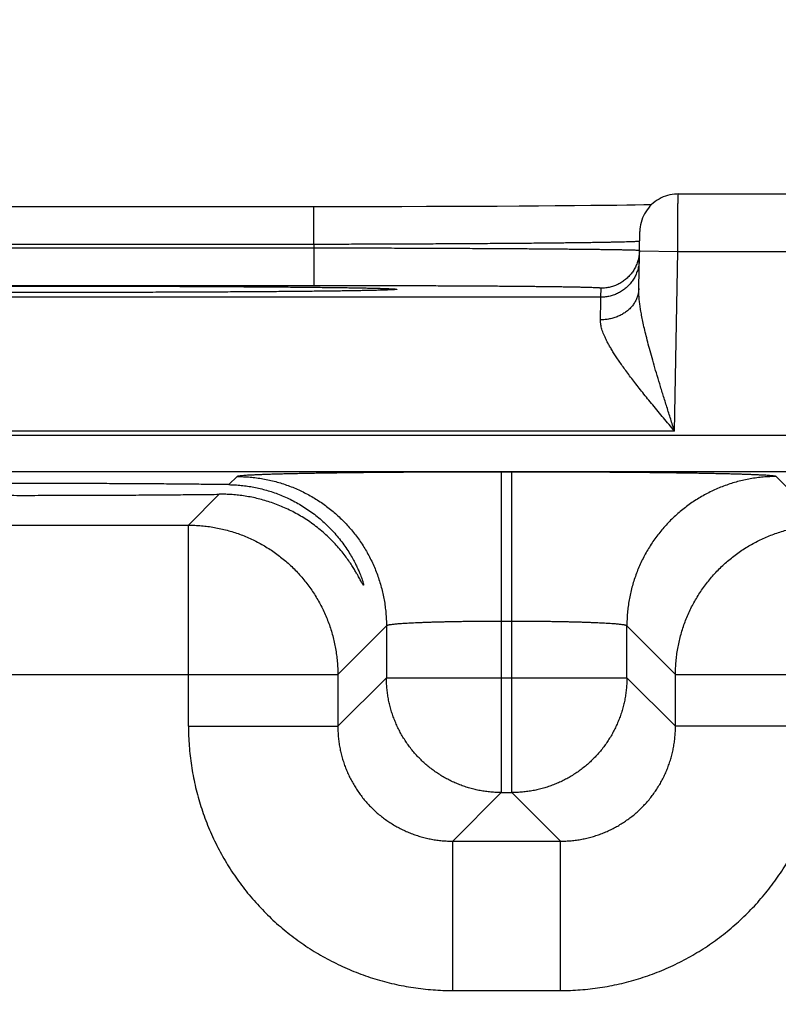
# Model space of a CAD drawing. Header units: inches. Extents: x 0 to 34, y 0 to 22.
# Tile 107 of 111: x 23.873 to 24.269, y 17.735 to 18.249. Entities that reach past the tile are written whole.
import ezdxf

# ---------------------------------------------------------------- set-up
doc = ezdxf.new("R2010")
doc.units = ezdxf.units.IN
doc.header["$LTSCALE"] = 1.87
doc.header["$MEASUREMENT"] = 0
doc.layers.get('0').update_dxf_attribs({"linetype": 'CONTINUOUS'})
doc.layers.add('DIMENSIONS', color=7, linetype='CONTINUOUS')
doc.styles.get("Standard").update_dxf_attribs({"font": 'txt', "width": 0.8})
doc.dimstyles.new('DIMSTYLE_1', dxfattribs={"dimtxt": 0.125, "dimasz": 0.18, "dimexe": 0.18, "dimexo": 0.0625, "dimgap": 0.09, "dimtad": 0, "dimtih": 1, "dimtoh": 1, "dimdec": 3, "dimzin": 4, "dimdsep": 46, "dimtxsty": 'STANDARD', "dimblk": '_FILLED', "dimblk1": '_FILLED', "dimblk2": '_FILLED', "dimcen": 0.09, "dimadec": 0, "dimazin": 0, "dimtp": 0.01, "dimtm": 0.01, "dimtfac": 1, "dimtdec": 3, "dimtofl": 0, "dimtmove": 0, "dimatfit": 3, "dimldrblk": '_FILLED', "dimfxl": 1, "dimtolj": 1, "dimtzin": 4, "dimarcsym": 0})

# ---------------------------------------------------------------- blocks, each defined once
blk = doc.blocks.new('_FILLED')
at = {"color": 0, "linetype": 'BYBLOCK'}
blk.add_solid([(0, 0), (-1, 0.1736), (-1, -0.1736)], dxfattribs=at)
blk = doc.blocks.new('*D7')
at = {"layer": 'DIMENSIONS', "color": 2, "linetype": 'CONTINUOUS'}
for p, q in [((23.85034, 16.91231), (23.85034, 19.03294)), ((24.62934, 18.10598), (24.62934, 19.03294)), ((23.85034, 18.90794), (23.49034, 18.90794)), ((24.62934, 18.90794), (24.98934, 18.90794))]:
    blk.add_line(p, q, dxfattribs=at)
at = {"layer": 'DIMENSIONS', "color": 2, "linetype": 'CONTINUOUS', "xscale": 0.18, "yscale": 0.18, "zscale": 0.18}
blk.add_blockref('_FILLED', (23.85034, 18.90794), dxfattribs=at)
at = {"layer": 'DIMENSIONS', "color": 2, "linetype": 'CONTINUOUS', "xscale": 0.18, "yscale": 0.18, "zscale": 0.18, "rotation": 180}
blk.add_blockref('_FILLED', (24.62934, 18.90794), dxfattribs=at)
at = {"layer": 'DIMENSIONS', "color": 2, "linetype": 'CONTINUOUS', "width": 0.8}
for s, p in [('.779', (23.89905, 18.84544)), ('[', (23.89905, 18.65794)), (']', (24.49905, 18.65794)), ('19.79', (23.99905, 18.65794))]:
    blk.add_text(s, height=0.125, dxfattribs=at).set_placement(p)

msp = doc.modelspace()

# ---------------------------------------------------------------- linework, layer by layer
at = {"color": 7, "linetype": 'CONTINUOUS'}
for p, q in [((24.21683, 18.15794), (24.50036, 18.15794)), ((24.03316, 18.15127), (23.72594, 18.15127)), ((24.02674, 18.13161), (24.02674, 18.15127)), ((24.04646, 18.15127), (24.03316, 18.15127)), ((24.0596, 18.15129), (24.04646, 18.15127)), ((24.0726, 18.15131), (24.0596, 18.15129)), ((24.08558, 18.15135), (24.0726, 18.15131)), ((24.09788, 18.15139), (24.08558, 18.15135)), ((24.10874, 18.15143), (24.09788, 18.15139)), ((24.12239, 18.15149), (24.10874, 18.15143)), ((24.13393, 18.15155), (24.12239, 18.15149)), ((24.14396, 18.15162), (24.13393, 18.15155)), ((24.15275, 18.15168), (24.14396, 18.15162)), ((24.16283, 18.15177), (24.15275, 18.15168)), ((24.17134, 18.15185), (24.16283, 18.15177)), ((24.17858, 18.15193), (24.17134, 18.15185)), ((24.1848, 18.15201), (24.17858, 18.15193)), ((24.19008, 18.15208), (24.1848, 18.15201)), ((24.19449, 18.15215), (24.19008, 18.15208)), ((24.19903, 18.15223), (24.19449, 18.15215)), ((24.20292, 18.15231), (24.19903, 18.15223)), ((24.19631, 18.10854), (24.19683, 18.13829)), ((24.02674, 18.13161), (23.72594, 18.13161)), ((24.02674, 18.13161), (24.02671, 18.12969)), ((24.02671, 18.12969), (23.72598, 18.12969)), ((24.02671, 18.12969), (24.02671, 18.11004)), ((24.19666, 18.12829), (24.21665, 18.12794)), ((24.21501, 18.03405), (24.21665, 18.12794)), ((24.21665, 18.12794), (24.50036, 18.12794)), ((24.02671, 18.11004), (23.72598, 18.11004)), ((23.88289, 18.1065), (23.86987, 18.1065)), ((23.89638, 18.10651), (23.88289, 18.1065)), ((23.90976, 18.10653), (23.89638, 18.10651)), ((23.92298, 18.10655), (23.90976, 18.10653)), ((23.93598, 18.10658), (23.92298, 18.10655)), ((23.94868, 18.10662), (23.93598, 18.10658)), ((23.96104, 18.10667), (23.94868, 18.10662)), ((23.97298, 18.10673), (23.96104, 18.10667)), ((23.98369, 18.10678), (23.97298, 18.10673)), ((23.99297, 18.10684), (23.98369, 18.10678)), ((24.00439, 18.10692), (23.99297, 18.10684)), ((24.01359, 18.107), (24.00439, 18.10692)), ((24.02135, 18.10707), (24.01359, 18.107)), ((24.02809, 18.10714), (24.02135, 18.10707)), ((24.03583, 18.10723), (24.02809, 18.10714)), ((24.04239, 18.10732), (24.03583, 18.10723)), ((24.04525, 18.10737), (24.04239, 18.10732)), ((24.0502, 18.10745), (24.04525, 18.10737)), ((24.0542, 18.10752), (24.0502, 18.10745)), ((24.05743, 18.1076), (24.0542, 18.10752)), ((24.06, 18.10766), (24.05743, 18.1076)), ((24.0624, 18.10773), (24.06, 18.10766)), ((24.06419, 18.10779), (24.0624, 18.10773)), ((24.06533, 18.10783), (24.06419, 18.10779)), ((24.06605, 18.10786), (24.06533, 18.10783)), ((24.06664, 18.10789), (24.06605, 18.10786)), ((24.06697, 18.10791), (24.06664, 18.10789)), ((24.06725, 18.10793), (24.06697, 18.10791)), ((24.06747, 18.10794), (24.06725, 18.10793)), ((24.06764, 18.10795), (24.06747, 18.10794)), ((24.06775, 18.10796), (24.06764, 18.10795)), ((24.17658, 18.10405), (24.17666, 18.10873)), ((24.17658, 18.10405), (23.5761, 18.10405)), ((24.21501, 18.03405), (23.53767, 18.03405)), ((24.32503, 18.03188), (20.65466, 18.03188)), ((24.32503, 18.01288), (20.65466, 18.01288)), ((24.13012, 18.0128), (24.12456, 18.0128)), ((24.12456, 18.0128), (24.12456, 17.84543)), ((24.13012, 17.84543), (24.13012, 18.0128)), ((23.98658, 18.01043), (23.98234, 18.00619)), ((24.29347, 17.98506), (24.2681, 18.01043)), ((23.97732, 18.00117), (23.96121, 17.98506)), ((23.36347, 17.98506), (23.96121, 17.98506)), ((23.96121, 17.88005), (23.96121, 17.98506)), ((24.06457, 17.93244), (24.0392, 17.90708)), ((24.06457, 17.93244), (24.06457, 17.90542)), ((24.13012, 17.93481), (24.12456, 17.93481)), ((24.19012, 17.90542), (24.19012, 17.93244)), ((24.21549, 17.90708), (24.19012, 17.93244)), ((23.28549, 17.90708), (24.0392, 17.90708)), ((24.0392, 17.90708), (24.0392, 17.88005)), ((24.06457, 17.90542), (24.0392, 17.88005)), ((24.06457, 17.90542), (24.19012, 17.90542)), ((24.19012, 17.90542), (24.21549, 17.88005)), ((24.21549, 17.90708), (24.3752, 17.90708)), ((24.21549, 17.88005), (24.21549, 17.90708)), ((23.96121, 17.88005), (24.0392, 17.88005)), ((24.29347, 17.88005), (24.21549, 17.88005)), ((24.12456, 17.84543), (24.09919, 17.82006)), ((24.12456, 17.84543), (24.13012, 17.84543)), ((24.13012, 17.84543), (24.15549, 17.82006)), ((24.09919, 17.82006), (24.15549, 17.82006)), ((24.09919, 17.74208), (24.09919, 17.82006)), ((24.15549, 17.74208), (24.15549, 17.82006)), ((24.09919, 17.74208), (24.15549, 17.74208))]:
    msp.add_line(p, q, dxfattribs=at)
for points in [[(24.21683, 18.15794), (24.21617, 18.15793), (24.21496, 18.15786), (24.21375, 18.15771), (24.21256, 18.15748), (24.21138, 18.15719), (24.21022, 18.15682), (24.20908, 18.15638), (24.20797, 18.15588), (24.2069, 18.15531), (24.20586, 18.15467), (24.20487, 18.15397), (24.20392, 18.15322), (24.20301, 18.1524), (24.20216, 18.15154), (24.20136, 18.15062), (24.20062, 18.14966), (24.19993, 18.14865), (24.19932, 18.1476), (24.19876, 18.14652), (24.19827, 18.14541), (24.19785, 18.14426), (24.1975, 18.1431), (24.19723, 18.14192), (24.19702, 18.14072), (24.19689, 18.13951), (24.19683, 18.13829)], [(24.06782, 18.10797), (24.06782, 18.10797), (24.06781, 18.10797), (24.06779, 18.10797), (24.06775, 18.10796)]]:
    msp.add_lwpolyline(points, dxfattribs=at)
for points, knots in [([(24.21665, 18.12794), (24.21666, 18.12849), (24.21666, 18.12957), (24.21667, 18.1312), (24.21668, 18.13282), (24.21669, 18.13442), (24.2167, 18.136), (24.21671, 18.13756), (24.21672, 18.13909), (24.21673, 18.14059), (24.21674, 18.14206), (24.21674, 18.14348), (24.21675, 18.14485), (24.21676, 18.14617), (24.21677, 18.14744), (24.21677, 18.14865), (24.21678, 18.1498), (24.21679, 18.15089), (24.21679, 18.1519), (24.2168, 18.15285), (24.2168, 18.15372), (24.21681, 18.15451), (24.21681, 18.15523), (24.21682, 18.15586), (24.21682, 18.15641), (24.21682, 18.15688), (24.21682, 18.15727), (24.21683, 18.15754), (24.21683, 18.15779), (24.21683, 18.15784), (24.21683, 18.15794), (24.21683, 18.15794)], [0, 0, 0, 0, 0.054343, 0.108595, 0.162574, 0.216094, 0.268972, 0.321042, 0.372168, 0.422214, 0.471023, 0.518425, 0.564273, 0.608444, 0.650816, 0.691247, 0.729602, 0.765769, 0.799662, 0.831192, 0.860256, 0.886761, 0.91063, 0.931801, 0.950215, 0.965819, 0.978567, 0.988418, 0.995339, 0.999309, 1, 1, 1, 1]), ([(24.19663, 18.13323), (24.19649, 18.13321), (24.19626, 18.13316), (24.19568, 18.13313), (24.19494, 18.13308), (24.19397, 18.13303), (24.19278, 18.13298), (24.19139, 18.13293), (24.18978, 18.13289), (24.18797, 18.13284), (24.18595, 18.13279), (24.18373, 18.13274), (24.1813, 18.1327), (24.17869, 18.13265), (24.17587, 18.1326), (24.17287, 18.13255), (24.16969, 18.13251), (24.16632, 18.13246), (24.16277, 18.13242), (24.15905, 18.13237), (24.15516, 18.13233), (24.15111, 18.13229), (24.1469, 18.13224), (24.14254, 18.1322), (24.13803, 18.13216), (24.13338, 18.13212), (24.12859, 18.13208), (24.12367, 18.13205), (24.11863, 18.13201), (24.11347, 18.13198), (24.1082, 18.13194), (24.10283, 18.13191), (24.09735, 18.13188), (24.09179, 18.13185), (24.08615, 18.13182), (24.08043, 18.13179), (24.07463, 18.13177), (24.06878, 18.13174), (24.06288, 18.13172), (24.05692, 18.1317), (24.05093, 18.13168), (24.04491, 18.13166), (24.03887, 18.13164), (24.03281, 18.13163), (24.02876, 18.13162), (24.02674, 18.13161)], [0, 0, 0, 0, 0.001937, 0.005138, 0.009604, 0.01533, 0.02231, 0.030535, 0.039996, 0.05068, 0.062573, 0.075657, 0.089916, 0.105334, 0.121893, 0.139568, 0.158335, 0.178171, 0.199055, 0.220959, 0.243852, 0.267704, 0.292486, 0.318168, 0.344721, 0.372113, 0.400309, 0.429269, 0.458954, 0.48933, 0.520363, 0.552011, 0.584228, 0.616975, 0.650214, 0.683907, 0.718007, 0.752465, 0.787238, 0.822282, 0.857554, 0.893007, 0.928597, 0.964278, 1, 1, 1, 1]), ([(24.19655, 18.12841), (24.19641, 18.12841), (24.19618, 18.12847), (24.1956, 18.12848), (24.19486, 18.12853), (24.19389, 18.12856), (24.1927, 18.12859), (24.19131, 18.12863), (24.1897, 18.12867), (24.18789, 18.1287), (24.18587, 18.12874), (24.18365, 18.12877), (24.18123, 18.12881), (24.17861, 18.12885), (24.1758, 18.12888), (24.1728, 18.12892), (24.16962, 18.12895), (24.16625, 18.12899), (24.1627, 18.12902), (24.15898, 18.12906), (24.1551, 18.12909), (24.15105, 18.12913), (24.14684, 18.12916), (24.14248, 18.12919), (24.13797, 18.12923), (24.13332, 18.12926), (24.12853, 18.12929), (24.12361, 18.12932), (24.11857, 18.12935), (24.11341, 18.12938), (24.10815, 18.1294), (24.10277, 18.12943), (24.0973, 18.12946), (24.09174, 18.12948), (24.0861, 18.12951), (24.08038, 18.12953), (24.07459, 18.12955), (24.06874, 18.12957), (24.06284, 18.12959), (24.05689, 18.12961), (24.0509, 18.12963), (24.04488, 18.12965), (24.03883, 18.12966), (24.03278, 18.12967), (24.02873, 18.12968), (24.02671, 18.12969)], [0, 0, 0, 0, 0.001922, 0.005113, 0.00957, 0.015288, 0.022262, 0.030482, 0.039937, 0.050616, 0.062506, 0.075592, 0.089853, 0.10527, 0.121823, 0.139496, 0.158265, 0.178105, 0.198989, 0.22089, 0.243783, 0.267638, 0.292428, 0.318119, 0.34468, 0.372074, 0.400267, 0.429226, 0.458916, 0.489297, 0.520327, 0.551967, 0.584183, 0.616938, 0.650186, 0.683881, 0.717977, 0.752433, 0.787205, 0.822249, 0.857519, 0.892972, 0.928565, 0.964256, 1, 1, 1, 1]), ([(24.19666, 18.12829), (24.19665, 18.12792), (24.19661, 18.12716), (24.19649, 18.126), (24.19629, 18.12482), (24.19602, 18.12365), (24.19568, 18.12251), (24.19528, 18.12138), (24.1948, 18.12028), (24.19427, 18.11921), (24.19367, 18.11818), (24.19301, 18.11718), (24.19229, 18.11623), (24.19152, 18.11532), (24.19069, 18.11445), (24.18981, 18.11364), (24.18889, 18.11288), (24.18792, 18.11218), (24.18691, 18.11154), (24.18587, 18.11096), (24.18479, 18.11044), (24.18368, 18.10999), (24.18255, 18.1096), (24.1814, 18.10929), (24.18023, 18.10904), (24.17905, 18.10886), (24.17786, 18.10875), (24.17706, 18.10873), (24.17666, 18.10873)], [0, 0, 0, 0, 0.035823, 0.074389, 0.112956, 0.151522, 0.190088, 0.228655, 0.267221, 0.305788, 0.344355, 0.382921, 0.421488, 0.460055, 0.498622, 0.537189, 0.575757, 0.614324, 0.652891, 0.691459, 0.730026, 0.768594, 0.807161, 0.845729, 0.884297, 0.922865, 0.961432, 1, 1, 1, 1]), ([(24.19658, 18.1237), (24.19657, 18.1233), (24.19653, 18.12251), (24.1964, 18.12132), (24.19621, 18.12014), (24.19594, 18.11897), (24.1956, 18.11783), (24.19519, 18.1167), (24.19472, 18.1156), (24.19419, 18.11454), (24.19359, 18.1135), (24.19293, 18.1125), (24.19221, 18.11155), (24.19143, 18.11064), (24.19061, 18.10978), (24.18973, 18.10896), (24.1888, 18.10821), (24.18784, 18.1075), (24.18683, 18.10686), (24.18578, 18.10628), (24.18471, 18.10576), (24.1836, 18.10531), (24.18247, 18.10492), (24.18132, 18.10461), (24.18015, 18.10436), (24.17897, 18.10418), (24.17777, 18.10407), (24.17698, 18.10405), (24.17658, 18.10405)], [0, 0, 0, 0, 0.038462, 0.076923, 0.115385, 0.153847, 0.192308, 0.23077, 0.269232, 0.307693, 0.346155, 0.384617, 0.423078, 0.46154, 0.500001, 0.538463, 0.576924, 0.615386, 0.653847, 0.692309, 0.73077, 0.769231, 0.807693, 0.846154, 0.884616, 0.923077, 0.961539, 1, 1, 1, 1]), ([(23.68486, 18.10794), (23.68475, 18.10794), (23.68436, 18.10796), (23.68379, 18.108), (23.68316, 18.10807), (23.68287, 18.10809), (23.68257, 18.10819), (23.68287, 18.10829), (23.68316, 18.10831), (23.68379, 18.10838), (23.68459, 18.10843), (23.68566, 18.10849), (23.68695, 18.10855), (23.68847, 18.1086), (23.69022, 18.10866), (23.69219, 18.10872), (23.69439, 18.10877), (23.69681, 18.10883), (23.69946, 18.10888), (23.70231, 18.10893), (23.70538, 18.10899), (23.70866, 18.10904), (23.71214, 18.10909), (23.71582, 18.10914), (23.71969, 18.10919), (23.72376, 18.10923), (23.72801, 18.10928), (23.73245, 18.10932), (23.73706, 18.10937), (23.74184, 18.10941), (23.74678, 18.10945), (23.75188, 18.10949), (23.75713, 18.10952), (23.76253, 18.10956), (23.76806, 18.10959), (23.77373, 18.10962), (23.77952, 18.10966), (23.78543, 18.10968), (23.79146, 18.10971), (23.79758, 18.10974), (23.80381, 18.10976), (23.81012, 18.10978), (23.81651, 18.1098), (23.82297, 18.10982), (23.82949, 18.10983), (23.83607, 18.10984), (23.84271, 18.10986), (23.84938, 18.10986), (23.85609, 18.10987), (23.86283, 18.10988), (23.86958, 18.10988), (23.87409, 18.10988), (23.87634, 18.10988)], [0, 0, 0, 0, 0.001767, 0.005982, 0.009003, 0.010831, 0.011503, 0.012176, 0.014005, 0.017025, 0.021241, 0.026648, 0.033237, 0.041002, 0.049934, 0.060024, 0.071259, 0.083626, 0.097108, 0.111688, 0.127351, 0.144077, 0.161847, 0.180637, 0.200424, 0.221184, 0.242894, 0.265526, 0.289055, 0.31345, 0.33868, 0.364714, 0.391522, 0.419071, 0.447328, 0.476255, 0.505819, 0.535986, 0.566724, 0.597995, 0.629759, 0.661974, 0.694595, 0.727577, 0.760876, 0.794463, 0.828309, 0.862381, 0.896636, 0.931023, 0.965494, 1, 1, 1, 1]), ([(23.87634, 18.10988), (23.8786, 18.10988), (23.88311, 18.10988), (23.88986, 18.10988), (23.8966, 18.10987), (23.90331, 18.10986), (23.90999, 18.10986), (23.91662, 18.10984), (23.9232, 18.10983), (23.92972, 18.10982), (23.93618, 18.1098), (23.94257, 18.10978), (23.94889, 18.10976), (23.95511, 18.10974), (23.96123, 18.10971), (23.96726, 18.10968), (23.97317, 18.10966), (23.97896, 18.10962), (23.98463, 18.10959), (23.99016, 18.10956), (23.99556, 18.10952), (24.00081, 18.10949), (24.00591, 18.10945), (24.01085, 18.10941), (24.01563, 18.10937), (24.02024, 18.10932), (24.02467, 18.10928), (24.02893, 18.10923), (24.03299, 18.10919), (24.03687, 18.10914), (24.04055, 18.10909), (24.04403, 18.10904), (24.04731, 18.10899), (24.05037, 18.10893), (24.05323, 18.10888), (24.05587, 18.10883), (24.05829, 18.10877), (24.06049, 18.10872), (24.06247, 18.10866), (24.06422, 18.1086), (24.06574, 18.10855), (24.06702, 18.10849), (24.06809, 18.10843), (24.0689, 18.10838), (24.06952, 18.10831), (24.06981, 18.10829), (24.07011, 18.10819), (24.06981, 18.10809), (24.06952, 18.10807), (24.0689, 18.108), (24.06832, 18.10796), (24.06794, 18.10794), (24.06782, 18.10794)], [0, 0, 0, 0, 0.034542, 0.069031, 0.103424, 0.137677, 0.171746, 0.205592, 0.239181, 0.272481, 0.305461, 0.338078, 0.37029, 0.402054, 0.433327, 0.464067, 0.494236, 0.523801, 0.552727, 0.580982, 0.608531, 0.635339, 0.661373, 0.686602, 0.710995, 0.734523, 0.757155, 0.778865, 0.799624, 0.819409, 0.838197, 0.855965, 0.872691, 0.888353, 0.902931, 0.91641, 0.928775, 0.940009, 0.950099, 0.95903, 0.966793, 0.97338, 0.978785, 0.983001, 0.986022, 0.98785, 0.988522, 0.989195, 0.991024, 0.994044, 0.998261, 1, 1, 1, 1]), ([(24.17666, 18.10873), (24.17666, 18.10877), (24.17646, 18.10878), (24.17622, 18.10884), (24.17569, 18.10888), (24.175, 18.10893), (24.1741, 18.10897), (24.17301, 18.10902), (24.17172, 18.10906), (24.17024, 18.10911), (24.16857, 18.10915), (24.16671, 18.1092), (24.16466, 18.10924), (24.16242, 18.10929), (24.16001, 18.10933), (24.15742, 18.10937), (24.15465, 18.10941), (24.15171, 18.10945), (24.14861, 18.10949), (24.14535, 18.10953), (24.14192, 18.10957), (24.13834, 18.1096), (24.13462, 18.10964), (24.13075, 18.10967), (24.12674, 18.1097), (24.12259, 18.10974), (24.11832, 18.10977), (24.11393, 18.10979), (24.10942, 18.10982), (24.1048, 18.10985), (24.10008, 18.10987), (24.09526, 18.10989), (24.09034, 18.10991), (24.08534, 18.10993), (24.08026, 18.10995), (24.07512, 18.10997), (24.0699, 18.10998), (24.06463, 18.11), (24.05931, 18.11001), (24.05395, 18.11002), (24.04855, 18.11002), (24.04311, 18.11003), (24.03766, 18.11003), (24.03219, 18.11004), (24.02853, 18.11004), (24.02671, 18.11004)], [0, 0, 0, 0, 0.00074, 0.002764, 0.006108, 0.010774, 0.016758, 0.024052, 0.032645, 0.042528, 0.053691, 0.06612, 0.079797, 0.094698, 0.110802, 0.128089, 0.146542, 0.166133, 0.186836, 0.208621, 0.231461, 0.255329, 0.28019, 0.30601, 0.332755, 0.360389, 0.388877, 0.418181, 0.448261, 0.479076, 0.510585, 0.542746, 0.575521, 0.608871, 0.642749, 0.6771, 0.711874, 0.747026, 0.782512, 0.818291, 0.854319, 0.890554, 0.926946, 0.963445, 1, 1, 1, 1]), ([(23.87634, 18.1065), (23.87408, 18.1065), (23.86957, 18.1065), (23.86282, 18.1065), (23.85608, 18.10651), (23.84937, 18.10652), (23.8427, 18.10653), (23.83606, 18.10654), (23.82948, 18.10655), (23.82296, 18.10657), (23.8165, 18.10658), (23.81011, 18.1066), (23.8038, 18.10662), (23.79757, 18.10665), (23.79145, 18.10667), (23.78543, 18.1067), (23.77952, 18.10673), (23.77372, 18.10676), (23.76806, 18.10679), (23.76252, 18.10682), (23.75712, 18.10686), (23.75187, 18.10689), (23.74677, 18.10693), (23.74183, 18.10697), (23.73705, 18.10702), (23.73244, 18.10706), (23.72801, 18.1071), (23.72376, 18.10715), (23.71969, 18.1072), (23.71581, 18.10724), (23.71213, 18.10729), (23.70865, 18.10734), (23.70538, 18.1074), (23.70231, 18.10745), (23.69945, 18.1075), (23.69681, 18.10755), (23.69439, 18.10761), (23.69219, 18.10767), (23.69021, 18.10772), (23.68847, 18.10778), (23.68694, 18.10783), (23.68577, 18.10789), (23.6851, 18.10792), (23.68486, 18.10794)], [0, 0, 0, 0, 0.035354, 0.070654, 0.105856, 0.140915, 0.175786, 0.210428, 0.244806, 0.27889, 0.312646, 0.34603, 0.379, 0.411511, 0.44352, 0.474982, 0.505861, 0.536121, 0.565728, 0.594648, 0.622844, 0.650283, 0.676929, 0.702752, 0.727719, 0.7518, 0.774965, 0.797185, 0.818433, 0.838683, 0.857913, 0.876098, 0.893218, 0.909248, 0.924169, 0.937966, 0.950621, 0.96212, 0.972447, 0.981588, 0.989534, 0.996276, 1, 1, 1, 1]), ([(24.06782, 18.10794), (24.06758, 18.10792), (24.06691, 18.10789), (24.06574, 18.10783), (24.06422, 18.10778), (24.06247, 18.10772), (24.06049, 18.10767), (24.05829, 18.10761), (24.05587, 18.10755), (24.05323, 18.1075), (24.05037, 18.10745), (24.0473, 18.1074), (24.04403, 18.10734), (24.04055, 18.10729), (24.03686, 18.10724), (24.03299, 18.1072), (24.02892, 18.10715), (24.02467, 18.1071), (24.02023, 18.10706), (24.01562, 18.10702), (24.01085, 18.10697), (24.0059, 18.10693), (24.0008, 18.10689), (23.99555, 18.10686), (23.99015, 18.10682), (23.98462, 18.10679), (23.97895, 18.10676), (23.97316, 18.10673), (23.96725, 18.1067), (23.96123, 18.10667), (23.9551, 18.10665), (23.94888, 18.10662), (23.94257, 18.1066), (23.93618, 18.10658), (23.92971, 18.10657), (23.92319, 18.10655), (23.91661, 18.10654), (23.90998, 18.10653), (23.9033, 18.10652), (23.89659, 18.10651), (23.88985, 18.1065), (23.8831, 18.1065), (23.8786, 18.1065), (23.87634, 18.1065)], [0, 0, 0, 0, 0.003753, 0.010498, 0.018445, 0.027587, 0.037914, 0.049414, 0.062072, 0.075871, 0.090794, 0.106825, 0.123945, 0.142132, 0.161365, 0.181618, 0.202866, 0.225086, 0.248251, 0.272333, 0.297302, 0.323125, 0.349771, 0.37721, 0.405407, 0.434329, 0.463937, 0.494196, 0.525072, 0.556533, 0.58854, 0.621052, 0.654024, 0.687412, 0.721169, 0.755252, 0.789629, 0.824271, 0.859145, 0.894205, 0.929401, 0.964683, 1, 1, 1, 1]), ([(24.19631, 18.10854), (24.19631, 18.1082), (24.19627, 18.10754), (24.19615, 18.10655), (24.19595, 18.10557), (24.19568, 18.1046), (24.19535, 18.10364), (24.19494, 18.10271), (24.19447, 18.10179), (24.19394, 18.10091), (24.19334, 18.10005), (24.19268, 18.09922), (24.19196, 18.09843), (24.19118, 18.09767), (24.19036, 18.09695), (24.18948, 18.09628), (24.18855, 18.09565), (24.18759, 18.09508), (24.18658, 18.09454), (24.18553, 18.09407), (24.18445, 18.09364), (24.18334, 18.09327), (24.18221, 18.09295), (24.18106, 18.09269), (24.17989, 18.09249), (24.1787, 18.09235), (24.17751, 18.09227), (24.17671, 18.09225), (24.17632, 18.09226)], [0, 0, 0, 0, 0.034884, 0.069823, 0.104873, 0.140085, 0.17551, 0.211191, 0.247172, 0.283486, 0.320165, 0.357231, 0.394703, 0.432593, 0.470905, 0.509639, 0.548788, 0.58834, 0.628276, 0.668574, 0.709207, 0.750144, 0.79135, 0.832787, 0.874413, 0.916188, 0.958065, 1, 1, 1, 1]), ([(24.21501, 18.03405), (24.21434, 18.03618), (24.21299, 18.04041), (24.21101, 18.04669), (24.20909, 18.05283), (24.20726, 18.05875), (24.20556, 18.06441), (24.20399, 18.06975), (24.20257, 18.07476), (24.20131, 18.07941), (24.20021, 18.08371), (24.19926, 18.08765), (24.19846, 18.09124), (24.19781, 18.09451), (24.19728, 18.09748), (24.19688, 18.10016), (24.19659, 18.10257), (24.19641, 18.10475), (24.19631, 18.10671), (24.1963, 18.10795), (24.19631, 18.10854)], [0, 0, 0, 0, 0.086975, 0.172822, 0.256619, 0.337399, 0.414308, 0.486774, 0.554414, 0.617019, 0.67455, 0.727088, 0.774834, 0.818043, 0.857012, 0.892048, 0.923496, 0.951734, 0.977117, 1, 1, 1, 1]), ([(24.17632, 18.09226), (24.17633, 18.09281), (24.17635, 18.09389), (24.17639, 18.09545), (24.17642, 18.09688), (24.17645, 18.09819), (24.17647, 18.09938), (24.1765, 18.10043), (24.17652, 18.10135), (24.17654, 18.10213), (24.17655, 18.10278), (24.17656, 18.1033), (24.17657, 18.10367), (24.17658, 18.10391), (24.17658, 18.10402), (24.17658, 18.10405)], [0, 0, 0, 0, 0.142215, 0.2743, 0.396004, 0.507103, 0.607392, 0.696658, 0.774701, 0.841351, 0.896474, 0.939966, 0.971753, 0.991778, 1, 1, 1, 1]), ([(24.21501, 18.03405), (24.21404, 18.03521), (24.21211, 18.03753), (24.20923, 18.04099), (24.20641, 18.0444), (24.20365, 18.04775), (24.20099, 18.05102), (24.19843, 18.05419), (24.19601, 18.05725), (24.19372, 18.06019), (24.19158, 18.063), (24.18959, 18.06567), (24.18776, 18.06821), (24.18608, 18.07062), (24.18455, 18.07288), (24.18318, 18.07502), (24.18195, 18.07702), (24.18086, 18.07891), (24.1799, 18.08067), (24.17907, 18.08232), (24.17837, 18.08387), (24.17777, 18.08531), (24.17729, 18.08666), (24.17691, 18.08793), (24.17662, 18.08911), (24.17643, 18.09022), (24.17632, 18.09126), (24.17631, 18.09193), (24.17632, 18.09226)], [0, 0, 0, 0, 0.064274, 0.128006, 0.19081, 0.252301, 0.312086, 0.369782, 0.425102, 0.477843, 0.527841, 0.575018, 0.619328, 0.660768, 0.699396, 0.73528, 0.768516, 0.799231, 0.827554, 0.853625, 0.877598, 0.899635, 0.919885, 0.938504, 0.955657, 0.97151, 0.986233, 1, 1, 1, 1]), ([(24.12456, 18.0128), (24.12282, 18.0128), (24.11935, 18.0128), (24.11415, 18.01279), (24.10895, 18.01278), (24.10378, 18.01277), (24.09863, 18.01276), (24.09352, 18.01274), (24.08845, 18.01272), (24.08343, 18.01269), (24.07847, 18.01266), (24.07358, 18.01263), (24.06876, 18.01259), (24.06402, 18.01256), (24.05936, 18.01251), (24.05481, 18.01247), (24.05035, 18.01242), (24.046, 18.01237), (24.04176, 18.01232), (24.03764, 18.01226), (24.03364, 18.0122), (24.02978, 18.01214), (24.02605, 18.01208), (24.02246, 18.01201), (24.01902, 18.01194), (24.01573, 18.01187), (24.0126, 18.0118), (24.00962, 18.01173), (24.00682, 18.01165), (24.00418, 18.01157), (24.00171, 18.01149), (23.99943, 18.01141), (23.99732, 18.01132), (23.99539, 18.01124), (23.99365, 18.01115), (23.99209, 18.01107), (23.99073, 18.01098), (23.98956, 18.01089), (23.98858, 18.01081), (23.9878, 18.01072), (23.98721, 18.01063), (23.98683, 18.01055), (23.98663, 18.01048), (23.98658, 18.01043)], [0, 0, 0, 0, 0.037696, 0.075415, 0.113078, 0.150605, 0.187924, 0.224964, 0.261683, 0.298042, 0.33399, 0.369462, 0.404398, 0.438746, 0.47246, 0.505492, 0.537801, 0.569342, 0.600069, 0.629934, 0.658891, 0.686902, 0.713931, 0.739939, 0.764885, 0.788728, 0.811435, 0.83298, 0.853332, 0.872461, 0.890334, 0.906927, 0.922222, 0.936202, 0.94884, 0.960113, 0.970005, 0.978507, 0.985613, 0.991312, 0.995598, 0.998476, 1, 1, 1, 1]), ([(24.2681, 18.01043), (24.26805, 18.01048), (24.26785, 18.01055), (24.26747, 18.01063), (24.26688, 18.01072), (24.2661, 18.01081), (24.26512, 18.01089), (24.26395, 18.01098), (24.26259, 18.01107), (24.26103, 18.01115), (24.25929, 18.01124), (24.25737, 18.01132), (24.25526, 18.01141), (24.25297, 18.01149), (24.2505, 18.01157), (24.24787, 18.01165), (24.24506, 18.01173), (24.24209, 18.0118), (24.23895, 18.01187), (24.23566, 18.01194), (24.23222, 18.01201), (24.22863, 18.01208), (24.22491, 18.01214), (24.22104, 18.0122), (24.21705, 18.01226), (24.21292, 18.01232), (24.20869, 18.01237), (24.20433, 18.01242), (24.19988, 18.01247), (24.19532, 18.01251), (24.19067, 18.01256), (24.18593, 18.01259), (24.18111, 18.01263), (24.17621, 18.01266), (24.17125, 18.01269), (24.16623, 18.01272), (24.16117, 18.01274), (24.15606, 18.01276), (24.15091, 18.01277), (24.14573, 18.01278), (24.14053, 18.01279), (24.13533, 18.0128), (24.13186, 18.0128), (24.13012, 18.0128)], [0, 0, 0, 0, 0.001524, 0.004402, 0.008688, 0.014387, 0.021493, 0.029995, 0.039887, 0.05116, 0.063798, 0.077778, 0.093073, 0.109666, 0.127539, 0.146668, 0.16702, 0.188565, 0.211272, 0.235115, 0.260061, 0.286069, 0.313098, 0.341109, 0.370066, 0.399931, 0.430658, 0.462199, 0.494508, 0.52754, 0.561254, 0.595602, 0.630538, 0.66601, 0.701958, 0.738317, 0.775036, 0.812076, 0.849395, 0.886923, 0.924585, 0.962304, 1, 1, 1, 1]), ([(23.98658, 18.01043), (23.98771, 18.01043), (23.98998, 18.01038), (23.99338, 18.01016), (23.99676, 18.00979), (24.00012, 18.00927), (24.00346, 18.0086), (24.00677, 18.00779), (24.01003, 18.00684), (24.01326, 18.00575), (24.01643, 18.00451), (24.01954, 18.00314), (24.02259, 18.00164), (24.02558, 18), (24.02849, 17.99823), (24.03132, 17.99634), (24.03406, 17.99433), (24.03672, 17.9922), (24.03928, 17.98995), (24.04173, 17.9876), (24.04409, 17.98514), (24.04633, 17.98258), (24.04846, 17.97993), (24.05047, 17.97718), (24.05237, 17.97435), (24.05413, 17.97144), (24.05577, 17.96846), (24.05727, 17.96541), (24.05865, 17.96229), (24.05988, 17.95912), (24.06097, 17.9559), (24.06193, 17.95263), (24.06274, 17.94933), (24.0634, 17.94599), (24.06392, 17.94263), (24.06429, 17.93924), (24.06452, 17.93585), (24.06457, 17.93358), (24.06457, 17.93244)], [0, 0, 0, 0, 0.027775, 0.055551, 0.083327, 0.111104, 0.138881, 0.166658, 0.194436, 0.222213, 0.249992, 0.27777, 0.305549, 0.333327, 0.361106, 0.388885, 0.416665, 0.444444, 0.472223, 0.500003, 0.527782, 0.555561, 0.58334, 0.61112, 0.638898, 0.666677, 0.694456, 0.722234, 0.750012, 0.77779, 0.805567, 0.833344, 0.861121, 0.888898, 0.916674, 0.94445, 0.972225, 1, 1, 1, 1]), ([(24.2681, 18.01043), (24.26697, 18.01043), (24.2647, 18.01038), (24.26131, 18.01016), (24.25792, 18.00979), (24.25456, 18.00927), (24.25122, 18.0086), (24.24792, 18.00779), (24.24465, 18.00684), (24.24143, 18.00575), (24.23825, 18.00451), (24.23514, 18.00314), (24.23209, 18.00164), (24.2291, 18), (24.22619, 17.99823), (24.22336, 17.99634), (24.22062, 17.99433), (24.21797, 17.9922), (24.21541, 17.98995), (24.21295, 17.9876), (24.21059, 17.98514), (24.20835, 17.98258), (24.20622, 17.97993), (24.20421, 17.97718), (24.20232, 17.97435), (24.20055, 17.97144), (24.19891, 17.96846), (24.19741, 17.96541), (24.19604, 17.96229), (24.1948, 17.95912), (24.19371, 17.9559), (24.19275, 17.95263), (24.19194, 17.94933), (24.19128, 17.94599), (24.19076, 17.94263), (24.19039, 17.93924), (24.19017, 17.93585), (24.19012, 17.93358), (24.19012, 17.93244)], [0, 0, 0, 0, 0.027775, 0.055551, 0.083327, 0.111104, 0.138881, 0.166658, 0.194436, 0.222213, 0.249992, 0.27777, 0.305549, 0.333327, 0.361106, 0.388885, 0.416665, 0.444444, 0.472223, 0.500003, 0.527782, 0.555561, 0.583341, 0.61112, 0.638898, 0.666677, 0.694456, 0.722234, 0.750012, 0.77779, 0.805567, 0.833344, 0.861121, 0.888898, 0.916674, 0.94445, 0.972225, 1, 1, 1, 1]), ([(23.87634, 18.0068), (23.87423, 18.0068), (23.87002, 18.0068), (23.86371, 18.0068), (23.85742, 18.00679), (23.85114, 18.00677), (23.84491, 18.00676), (23.83871, 18.00673), (23.83256, 18.00671), (23.82646, 18.00668), (23.82043, 18.00665), (23.81447, 18.00661), (23.80859, 18.00657), (23.80279, 18.00653), (23.79709, 18.00648), (23.79149, 18.00643), (23.786, 18.00637), (23.78062, 18.00632), (23.77536, 18.00625), (23.77024, 18.00619), (23.76524, 18.00612), (23.76039, 18.00605), (23.75569, 18.00598), (23.75114, 18.0059), (23.74675, 18.00582), (23.74253, 18.00574), (23.73848, 18.00566), (23.7346, 18.00557), (23.7309, 18.00548), (23.72739, 18.00539), (23.72407, 18.00529), (23.72094, 18.0052), (23.71801, 18.0051), (23.71528, 18.005), (23.71276, 18.0049), (23.71044, 18.0048), (23.70834, 18.0047), (23.70645, 18.00459), (23.70478, 18.00449), (23.70332, 18.00438), (23.70209, 18.00427), (23.70107, 18.00416), (23.70029, 18.00407), (23.69971, 18.00394), (23.69939, 18.00388), (23.6992, 18.00375), (23.6992, 18.00371)], [0, 0, 0, 0, 0.035661, 0.071285, 0.106806, 0.1422, 0.177414, 0.212392, 0.24711, 0.281511, 0.315546, 0.349191, 0.382383, 0.415088, 0.447273, 0.478877, 0.509878, 0.540232, 0.569889, 0.598829, 0.627005, 0.654376, 0.680923, 0.706596, 0.73137, 0.755218, 0.778096, 0.799989, 0.820864, 0.840687, 0.859447, 0.87711, 0.893653, 0.909064, 0.923314, 0.936389, 0.948275, 0.958951, 0.968409, 0.976638, 0.983624, 0.989365, 0.993854, 0.997094, 0.999102, 1, 1, 1, 1]), ([(23.6992, 18.00371), (23.6992, 18.00367), (23.69939, 18.00354), (23.69971, 18.00348), (23.70029, 18.00336), (23.70107, 18.00326), (23.70209, 18.00315), (23.70332, 18.00305), (23.70478, 18.00294), (23.70645, 18.00284), (23.70834, 18.00273), (23.71044, 18.00263), (23.71276, 18.00252), (23.71528, 18.00242), (23.71801, 18.00232), (23.72094, 18.00223), (23.72407, 18.00213), (23.72739, 18.00204), (23.7309, 18.00195), (23.7346, 18.00186), (23.73848, 18.00177), (23.74253, 18.00169), (23.74675, 18.0016), (23.75114, 18.00152), (23.75569, 18.00145), (23.76039, 18.00137), (23.76524, 18.0013), (23.77024, 18.00124), (23.77536, 18.00117), (23.78062, 18.00111), (23.786, 18.00105), (23.79149, 18.001), (23.79709, 18.00095), (23.80279, 18.0009), (23.80859, 18.00086), (23.81447, 18.00081), (23.82043, 18.00078), (23.82646, 18.00075), (23.83256, 18.00072), (23.83871, 18.00069), (23.84491, 18.00067), (23.85114, 18.00065), (23.85742, 18.00064), (23.86371, 18.00063), (23.87002, 18.00062), (23.87423, 18.00062), (23.87634, 18.00062)], [0, 0, 0, 0, 0.000884, 0.002892, 0.006132, 0.010621, 0.016362, 0.023348, 0.031577, 0.041036, 0.051712, 0.063598, 0.076673, 0.090923, 0.106334, 0.122878, 0.140541, 0.159301, 0.179124, 0.2, 0.221893, 0.244771, 0.26862, 0.293394, 0.319068, 0.345615, 0.372986, 0.401162, 0.430103, 0.45976, 0.490115, 0.521116, 0.552721, 0.584906, 0.617612, 0.650804, 0.68445, 0.718485, 0.752887, 0.787605, 0.822583, 0.857798, 0.893192, 0.928714, 0.964338, 1, 1, 1, 1]), ([(23.98234, 18.00619), (23.98063, 18.00621), (23.97717, 18.00626), (23.97192, 18.00632), (23.96655, 18.00637), (23.96106, 18.00643), (23.95547, 18.00648), (23.94977, 18.00653), (23.94399, 18.00657), (23.93811, 18.00661), (23.93216, 18.00665), (23.92614, 18.00668), (23.92005, 18.00671), (23.91391, 18.00674), (23.90772, 18.00676), (23.9015, 18.00677), (23.89523, 18.00679), (23.88895, 18.0068), (23.88265, 18.0068), (23.87844, 18.0068), (23.87634, 18.0068)], [0, 0, 0, 0, 0.048347, 0.097906, 0.148601, 0.200387, 0.253177, 0.306925, 0.361543, 0.41698, 0.473151, 0.529992, 0.587433, 0.645389, 0.703806, 0.762587, 0.821681, 0.88099, 0.94046, 1, 1, 1, 1]), ([(23.98234, 18.00619), (23.98341, 18.00618), (23.98557, 18.0061), (23.98882, 18.00585), (23.99209, 18.00545), (23.99538, 18.0049), (23.99868, 18.00419), (24.00199, 18.00332), (24.0053, 18.00229), (24.0086, 18.00109), (24.01188, 17.99972), (24.01515, 17.99816), (24.01837, 17.99643), (24.02156, 17.99452), (24.02468, 17.99242), (24.02773, 17.99014), (24.03069, 17.98768), (24.03355, 17.98506), (24.03627, 17.98228), (24.03885, 17.97937), (24.04123, 17.97638), (24.0434, 17.97337), (24.04532, 17.97041), (24.04696, 17.96761), (24.04832, 17.96505), (24.04941, 17.96278), (24.05028, 17.96082), (24.05096, 17.95916), (24.05148, 17.95778), (24.05187, 17.95666), (24.05216, 17.95575), (24.05237, 17.95503), (24.05251, 17.9545), (24.05259, 17.95409), (24.05261, 17.95391), (24.05261, 17.95382)], [0, 0, 0, 0, 0.034399, 0.069165, 0.104307, 0.139829, 0.175801, 0.212251, 0.249176, 0.286609, 0.324586, 0.363092, 0.402148, 0.441756, 0.48188, 0.52251, 0.563569, 0.604966, 0.646538, 0.688039, 0.72905, 0.768917, 0.806873, 0.841825, 0.872796, 0.899551, 0.922297, 0.94129, 0.956888, 0.969496, 0.979525, 0.987341, 0.993244, 0.997437, 1, 1, 1, 1]), ([(23.87634, 18.00062), (23.87845, 18.00062), (23.88266, 18.00062), (23.88897, 18.00063), (23.89526, 18.00064), (23.90153, 18.00065), (23.90776, 18.00067), (23.91396, 18.00069), (23.92011, 18.00072), (23.9262, 18.00075), (23.93223, 18.00078), (23.93818, 18.00081), (23.94406, 18.00085), (23.94986, 18.0009), (23.95556, 18.00095), (23.96115, 18.001), (23.96665, 18.00105), (23.97202, 18.00111), (23.97557, 18.00115), (23.97732, 18.00117)], [0, 0, 0, 0, 0.062575, 0.125073, 0.187407, 0.24951, 0.311286, 0.372676, 0.433582, 0.493947, 0.553672, 0.612705, 0.670947, 0.728346, 0.784809, 0.840282, 0.89468, 0.947944, 1, 1, 1, 1]), ([(24.05261, 17.95382), (24.05261, 17.95381), (24.05261, 17.95376), (24.05261, 17.95367), (24.05245, 17.95373), (24.05235, 17.95391), (24.05214, 17.95419), (24.0519, 17.95464), (24.05156, 17.95524), (24.05115, 17.95603), (24.05062, 17.95702), (24.04995, 17.95825), (24.04913, 17.95973), (24.0481, 17.96149), (24.04684, 17.96354), (24.0453, 17.96588), (24.04348, 17.96845), (24.04138, 17.97117), (24.03902, 17.97395), (24.03645, 17.97672), (24.0337, 17.97942), (24.03079, 17.982), (24.02777, 17.98444), (24.02464, 17.98672), (24.02142, 17.98884), (24.01814, 17.99078), (24.01481, 17.99256), (24.01143, 17.99416), (24.00802, 17.99558), (24.00459, 17.99684), (24.00116, 17.99793), (23.99771, 17.99885), (23.99428, 17.99962), (23.99085, 18.00023), (23.98743, 18.00069), (23.98404, 18.001), (23.98067, 18.00117), (23.97843, 18.00119), (23.97732, 18.00117)], [0, 0, 0, 0, 0.000065, 0.0013, 0.002182, 0.004316, 0.00797, 0.013309, 0.020537, 0.029915, 0.041759, 0.056418, 0.074294, 0.095798, 0.121344, 0.151209, 0.184941, 0.221712, 0.260682, 0.301083, 0.342161, 0.383507, 0.424858, 0.466046, 0.506955, 0.547493, 0.587631, 0.62732, 0.666552, 0.705333, 0.743638, 0.781489, 0.818914, 0.855898, 0.892461, 0.928668, 0.964513, 1, 1, 1, 1]), ([(23.96121, 17.98506), (23.96234, 17.98506), (23.96461, 17.98501), (23.96801, 17.98479), (23.97139, 17.98442), (23.97475, 17.9839), (23.97809, 17.98323), (23.9814, 17.98242), (23.98467, 17.98147), (23.98789, 17.98038), (23.99106, 17.97914), (23.99418, 17.97777), (23.99723, 17.97626), (24.00021, 17.97463), (24.00312, 17.97286), (24.00595, 17.97097), (24.0087, 17.96896), (24.01135, 17.96682), (24.01391, 17.96458), (24.01637, 17.96223), (24.01872, 17.95977), (24.02097, 17.95721), (24.0231, 17.95455), (24.02511, 17.95181), (24.027, 17.94898), (24.02877, 17.94607), (24.0304, 17.94308), (24.03191, 17.94003), (24.03328, 17.93692), (24.03451, 17.93374), (24.03561, 17.93052), (24.03656, 17.92725), (24.03737, 17.92395), (24.03803, 17.92061), (24.03855, 17.91725), (24.03892, 17.91387), (24.03915, 17.91047), (24.0392, 17.90821), (24.0392, 17.90708)], [0, 0, 0, 0, 0.027778, 0.055556, 0.083335, 0.111114, 0.138893, 0.166673, 0.194453, 0.222233, 0.250014, 0.277795, 0.305576, 0.333357, 0.361139, 0.38892, 0.416702, 0.444484, 0.472265, 0.500047, 0.527829, 0.555611, 0.583392, 0.611174, 0.638955, 0.666735, 0.694518, 0.722299, 0.750078, 0.777857, 0.805635, 0.833415, 0.861198, 0.888978, 0.916748, 0.944506, 0.972255, 1, 1, 1, 1]), ([(24.21549, 17.90708), (24.21549, 17.90821), (24.21554, 17.91048), (24.21576, 17.91387), (24.21613, 17.91726), (24.21665, 17.92062), (24.21731, 17.92396), (24.21812, 17.92726), (24.21908, 17.93053), (24.22017, 17.93375), (24.22141, 17.93693), (24.22278, 17.94004), (24.22428, 17.94309), (24.22592, 17.94608), (24.22769, 17.94899), (24.22958, 17.95182), (24.23159, 17.95456), (24.23372, 17.95722), (24.23597, 17.95978), (24.23832, 17.96223), (24.24078, 17.96459), (24.24334, 17.96683), (24.246, 17.96896), (24.24874, 17.97098), (24.25157, 17.97287), (24.25448, 17.97463), (24.25746, 17.97627), (24.26052, 17.97778), (24.26363, 17.97915), (24.2668, 17.98038), (24.27003, 17.98147), (24.27329, 17.98243), (24.2766, 17.98324), (24.27994, 17.9839), (24.2833, 17.98442), (24.28668, 17.98479), (24.29007, 17.98501), (24.29234, 17.98506), (24.29347, 17.98506)], [0, 0, 0, 0, 0.027778, 0.055556, 0.083335, 0.111114, 0.138893, 0.166673, 0.194453, 0.222233, 0.250014, 0.277795, 0.305576, 0.333357, 0.361139, 0.38892, 0.416702, 0.444484, 0.472265, 0.500047, 0.527829, 0.555611, 0.583392, 0.611174, 0.638955, 0.666735, 0.694518, 0.722299, 0.750078, 0.777857, 0.805635, 0.833415, 0.861198, 0.888978, 0.916748, 0.944506, 0.972255, 1, 1, 1, 1]), ([(24.12456, 17.93481), (24.12365, 17.93481), (24.12182, 17.93481), (24.11909, 17.9348), (24.11638, 17.93479), (24.11367, 17.93477), (24.111, 17.93475), (24.10834, 17.93472), (24.10573, 17.93469), (24.10315, 17.93465), (24.10061, 17.93461), (24.09813, 17.93457), (24.0957, 17.93452), (24.09333, 17.93446), (24.09103, 17.9344), (24.08879, 17.93434), (24.08663, 17.93427), (24.08455, 17.9342), (24.08255, 17.93412), (24.08064, 17.93405), (24.07882, 17.93396), (24.0771, 17.93388), (24.07548, 17.93379), (24.07395, 17.9337), (24.07254, 17.9336), (24.07123, 17.93351), (24.07003, 17.93341), (24.06895, 17.93331), (24.06798, 17.93321), (24.06713, 17.9331), (24.0664, 17.933), (24.0658, 17.93289), (24.06531, 17.93279), (24.06495, 17.93268), (24.06471, 17.93258), (24.06459, 17.93249), (24.06457, 17.93244)], [0, 0, 0, 0, 0.045499, 0.090898, 0.136107, 0.181041, 0.225612, 0.269722, 0.313271, 0.356167, 0.398325, 0.439658, 0.480076, 0.519496, 0.557842, 0.595035, 0.630991, 0.665634, 0.698895, 0.730707, 0.761002, 0.789712, 0.81678, 0.842151, 0.865772, 0.887593, 0.907569, 0.925664, 0.941841, 0.956068, 0.968317, 0.978571, 0.986823, 0.993083, 0.997405, 1, 1, 1, 1]), ([(24.19012, 17.93244), (24.19009, 17.93249), (24.18998, 17.93258), (24.18974, 17.93268), (24.18937, 17.93279), (24.18889, 17.93289), (24.18828, 17.933), (24.18755, 17.9331), (24.1867, 17.93321), (24.18573, 17.93331), (24.18465, 17.93341), (24.18345, 17.93351), (24.18214, 17.9336), (24.18073, 17.9337), (24.17921, 17.93379), (24.17758, 17.93388), (24.17586, 17.93396), (24.17404, 17.93405), (24.17213, 17.93412), (24.17013, 17.9342), (24.16805, 17.93427), (24.16589, 17.93434), (24.16365, 17.9344), (24.16135, 17.93446), (24.15898, 17.93452), (24.15655, 17.93457), (24.15407, 17.93461), (24.15153, 17.93465), (24.14896, 17.93469), (24.14634, 17.93472), (24.14369, 17.93475), (24.14101, 17.93477), (24.13831, 17.93479), (24.13559, 17.9348), (24.13286, 17.93481), (24.13104, 17.93481), (24.13012, 17.93481)], [0, 0, 0, 0, 0.002595, 0.006917, 0.013177, 0.021429, 0.031683, 0.043932, 0.058159, 0.074336, 0.092431, 0.112407, 0.134228, 0.157849, 0.18322, 0.210288, 0.238998, 0.269293, 0.301105, 0.334366, 0.369009, 0.404965, 0.442158, 0.480504, 0.519924, 0.560342, 0.601675, 0.643833, 0.686729, 0.730278, 0.774388, 0.818959, 0.863893, 0.909102, 0.954501, 1, 1, 1, 1]), ([(24.12456, 17.84543), (24.12363, 17.84543), (24.12179, 17.84548), (24.11903, 17.84567), (24.11627, 17.84599), (24.11354, 17.84644), (24.11083, 17.84701), (24.10814, 17.8477), (24.1055, 17.84853), (24.10289, 17.84947), (24.10033, 17.85053), (24.09782, 17.85171), (24.09537, 17.853), (24.09298, 17.8544), (24.09065, 17.85592), (24.0884, 17.85754), (24.08623, 17.85926), (24.08414, 17.86108), (24.08213, 17.86299), (24.08022, 17.865), (24.0784, 17.86709), (24.07668, 17.86926), (24.07506, 17.87151), (24.07354, 17.87383), (24.07214, 17.87622), (24.07084, 17.87868), (24.06967, 17.88119), (24.0686, 17.88375), (24.06766, 17.88635), (24.06684, 17.889), (24.06614, 17.89169), (24.06557, 17.8944), (24.06512, 17.89713), (24.0648, 17.89989), (24.06461, 17.90265), (24.06457, 17.9045), (24.06457, 17.90542)], [0, 0, 0, 0, 0.029377, 0.058759, 0.088152, 0.117558, 0.146974, 0.17639, 0.205802, 0.235215, 0.264629, 0.294043, 0.323459, 0.352875, 0.38229, 0.411705, 0.441121, 0.470537, 0.499953, 0.529369, 0.558785, 0.588201, 0.617617, 0.647032, 0.676448, 0.705863, 0.735279, 0.764693, 0.794108, 0.823522, 0.852936, 0.88235, 0.911763, 0.941176, 0.970588, 1, 1, 1, 1]), ([(24.19012, 17.90542), (24.19012, 17.9045), (24.19007, 17.90266), (24.18988, 17.89989), (24.18956, 17.89714), (24.18911, 17.89441), (24.18854, 17.89169), (24.18784, 17.88901), (24.18702, 17.88636), (24.18608, 17.88375), (24.18502, 17.88119), (24.18384, 17.87868), (24.18255, 17.87623), (24.18114, 17.87384), (24.17963, 17.87152), (24.17801, 17.86927), (24.17629, 17.8671), (24.17447, 17.865), (24.17256, 17.863), (24.17055, 17.86108), (24.16846, 17.85926), (24.16629, 17.85754), (24.16404, 17.85592), (24.16171, 17.85441), (24.15932, 17.853), (24.15687, 17.85171), (24.15436, 17.85053), (24.1518, 17.84947), (24.14919, 17.84853), (24.14655, 17.84771), (24.14386, 17.84701), (24.14115, 17.84644), (24.13842, 17.84599), (24.13566, 17.84567), (24.1329, 17.84548), (24.13105, 17.84543), (24.13012, 17.84543)], [0, 0, 0, 0, 0.029377, 0.058759, 0.088152, 0.117558, 0.146974, 0.17639, 0.205802, 0.235215, 0.264629, 0.294043, 0.323459, 0.352875, 0.38229, 0.411705, 0.441121, 0.470537, 0.499953, 0.529369, 0.558785, 0.588201, 0.617617, 0.647032, 0.676448, 0.705863, 0.735279, 0.764693, 0.794108, 0.823522, 0.852936, 0.88235, 0.911763, 0.941176, 0.970588, 1, 1, 1, 1]), ([(23.96121, 17.88005), (23.96121, 17.87834), (23.96127, 17.8749), (23.96156, 17.86976), (23.96204, 17.86462), (23.96272, 17.8595), (23.96358, 17.85441), (23.96463, 17.84935), (23.96588, 17.84434), (23.96731, 17.83938), (23.96892, 17.83447), (23.97072, 17.82963), (23.97269, 17.82486), (23.97484, 17.82017), (23.97717, 17.81556), (23.97967, 17.81104), (23.98233, 17.80662), (23.98516, 17.8023), (23.98815, 17.79809), (23.99129, 17.79399), (23.99459, 17.79002), (23.99803, 17.78617), (24.00161, 17.78245), (24.00533, 17.77887), (24.00918, 17.77543), (24.01315, 17.77214), (24.01725, 17.769), (24.02146, 17.76601), (24.02578, 17.76318), (24.0302, 17.76052), (24.03472, 17.75802), (24.03933, 17.7557), (24.04402, 17.75355), (24.0488, 17.75157), (24.05364, 17.74978), (24.05854, 17.74816), (24.06351, 17.74673), (24.06852, 17.74549), (24.07357, 17.74444), (24.07866, 17.74358), (24.08377, 17.74291), (24.08891, 17.74243), (24.09405, 17.74214), (24.09748, 17.74208), (24.09919, 17.74208)], [0, 0, 0, 0, 0.023749, 0.047537, 0.071349, 0.095174, 0.118999, 0.142815, 0.166627, 0.190445, 0.214275, 0.238106, 0.261928, 0.285741, 0.309552, 0.333366, 0.357183, 0.380999, 0.404812, 0.428625, 0.452442, 0.47626, 0.500078, 0.523894, 0.547708, 0.571522, 0.595338, 0.619154, 0.642968, 0.666781, 0.690593, 0.714408, 0.738226, 0.762051, 0.785881, 0.809705, 0.833518, 0.857323, 0.881129, 0.90494, 0.928746, 0.952535, 0.976291, 1, 1, 1, 1]), ([(24.0392, 17.88005), (24.0392, 17.87913), (24.03924, 17.87728), (24.03943, 17.87451), (24.03975, 17.87175), (24.0402, 17.86901), (24.04077, 17.8663), (24.04146, 17.86361), (24.04229, 17.86096), (24.04323, 17.85835), (24.04429, 17.85579), (24.04547, 17.85328), (24.04676, 17.85083), (24.04817, 17.84844), (24.04968, 17.84611), (24.0513, 17.84386), (24.05302, 17.84169), (24.05484, 17.8396), (24.05675, 17.8376), (24.05876, 17.83568), (24.06085, 17.83386), (24.06302, 17.83214), (24.06527, 17.83053), (24.0676, 17.82902), (24.06999, 17.82761), (24.07244, 17.82632), (24.07495, 17.82514), (24.07751, 17.82408), (24.08011, 17.82314), (24.08276, 17.82233), (24.08545, 17.82163), (24.08816, 17.82106), (24.0909, 17.82061), (24.09365, 17.8203), (24.09642, 17.82011), (24.09826, 17.82006), (24.09919, 17.82006)], [0, 0, 0, 0, 0.029452, 0.058895, 0.088334, 0.117772, 0.14721, 0.176649, 0.206085, 0.235515, 0.264935, 0.294349, 0.32376, 0.35317, 0.382577, 0.41198, 0.441382, 0.470784, 0.500184, 0.529579, 0.558973, 0.588369, 0.617766, 0.64716, 0.676552, 0.705945, 0.735343, 0.764742, 0.794144, 0.823551, 0.852962, 0.882371, 0.911775, 0.941177, 0.970585, 1, 1, 1, 1]), ([(24.15549, 17.74208), (24.15721, 17.74208), (24.16064, 17.74214), (24.16579, 17.74243), (24.17093, 17.74291), (24.17605, 17.74358), (24.18114, 17.74445), (24.1862, 17.7455), (24.19121, 17.74674), (24.19617, 17.74817), (24.20107, 17.74979), (24.20592, 17.75158), (24.21069, 17.75356), (24.21538, 17.75571), (24.21999, 17.75804), (24.22451, 17.76054), (24.22893, 17.7632), (24.23325, 17.76603), (24.23746, 17.76901), (24.24155, 17.77216), (24.24553, 17.77545), (24.24938, 17.77889), (24.2531, 17.78248), (24.25668, 17.78619), (24.26012, 17.79004), (24.26341, 17.79402), (24.26655, 17.79812), (24.26954, 17.80233), (24.27237, 17.80665), (24.27503, 17.81107), (24.27753, 17.81559), (24.27985, 17.8202), (24.282, 17.82489), (24.28398, 17.82966), (24.28577, 17.83451), (24.28739, 17.83941), (24.28881, 17.84437), (24.29005, 17.84938), (24.29111, 17.85443), (24.29197, 17.85952), (24.29264, 17.86464), (24.29312, 17.86977), (24.29341, 17.87491), (24.29347, 17.87834), (24.29347, 17.88005)], [0, 0, 0, 0, 0.023749, 0.047537, 0.071349, 0.095174, 0.118999, 0.142815, 0.166627, 0.190445, 0.214275, 0.238106, 0.261928, 0.285741, 0.309552, 0.333366, 0.357183, 0.380999, 0.404812, 0.428625, 0.452442, 0.47626, 0.500078, 0.523894, 0.547708, 0.571522, 0.595338, 0.619154, 0.642968, 0.666781, 0.690593, 0.714408, 0.738226, 0.762051, 0.785881, 0.809705, 0.833518, 0.857323, 0.881129, 0.90494, 0.928746, 0.952535, 0.976291, 1, 1, 1, 1]), ([(24.15549, 17.82006), (24.15642, 17.82006), (24.15827, 17.82011), (24.16104, 17.8203), (24.1638, 17.82062), (24.16654, 17.82106), (24.16925, 17.82163), (24.17194, 17.82233), (24.17459, 17.82315), (24.1772, 17.82409), (24.17976, 17.82515), (24.18227, 17.82633), (24.18472, 17.82763), (24.18711, 17.82903), (24.18944, 17.83055), (24.19169, 17.83216), (24.19386, 17.83389), (24.19595, 17.83571), (24.19795, 17.83762), (24.19987, 17.83963), (24.20168, 17.84172), (24.2034, 17.84389), (24.20502, 17.84614), (24.20653, 17.84846), (24.20794, 17.85085), (24.20923, 17.8533), (24.2104, 17.85581), (24.21146, 17.85837), (24.2124, 17.86098), (24.21322, 17.86363), (24.21392, 17.86631), (24.21449, 17.86903), (24.21493, 17.87176), (24.21525, 17.87452), (24.21544, 17.87728), (24.21549, 17.87913), (24.21549, 17.88005)], [0, 0, 0, 0, 0.029452, 0.058895, 0.088334, 0.117772, 0.14721, 0.176649, 0.206085, 0.235515, 0.264935, 0.294349, 0.32376, 0.35317, 0.382577, 0.41198, 0.441382, 0.470784, 0.500184, 0.529579, 0.558973, 0.588369, 0.617766, 0.64716, 0.676552, 0.705945, 0.735343, 0.764742, 0.794144, 0.823551, 0.852962, 0.882371, 0.911775, 0.941177, 0.970585, 1, 1, 1, 1])]:
    msp.add_open_spline(points, degree=3, knots=knots, dxfattribs=at)
for points in [[(24.19674, 18.13327), (24.19674, 18.13323), (24.19669, 18.13323), (24.19663, 18.13323)], [(24.19666, 18.12838), (24.19666, 18.12842), (24.1966, 18.12841), (24.19655, 18.12841)], [(24.19666, 18.12838), (24.19666, 18.12835), (24.19666, 18.12832), (24.19666, 18.12829)]]:
    msp.add_open_spline(points, degree=3, dxfattribs=at)

# ---------------------------------------------------------------- dimensions: what is measured, and where the dimension line sits
at = {"layer": 'DIMENSIONS', "color": 2, "linetype": 'CONTINUOUS'}
dim = msp.add_linear_dim(base=(24.62934, 18.90794), p1=(23.85034, 16.91231), p2=(24.62934, 18.10598), dimstyle='DIMSTYLE_1', dxfattribs=at)
dim.commit()
dim.dimension.update_dxf_attribs({"geometry": '*D7', "text_midpoint": (24.24905, 18.81419), "dimtype": 160})

doc.saveas('drawing.dxf')
